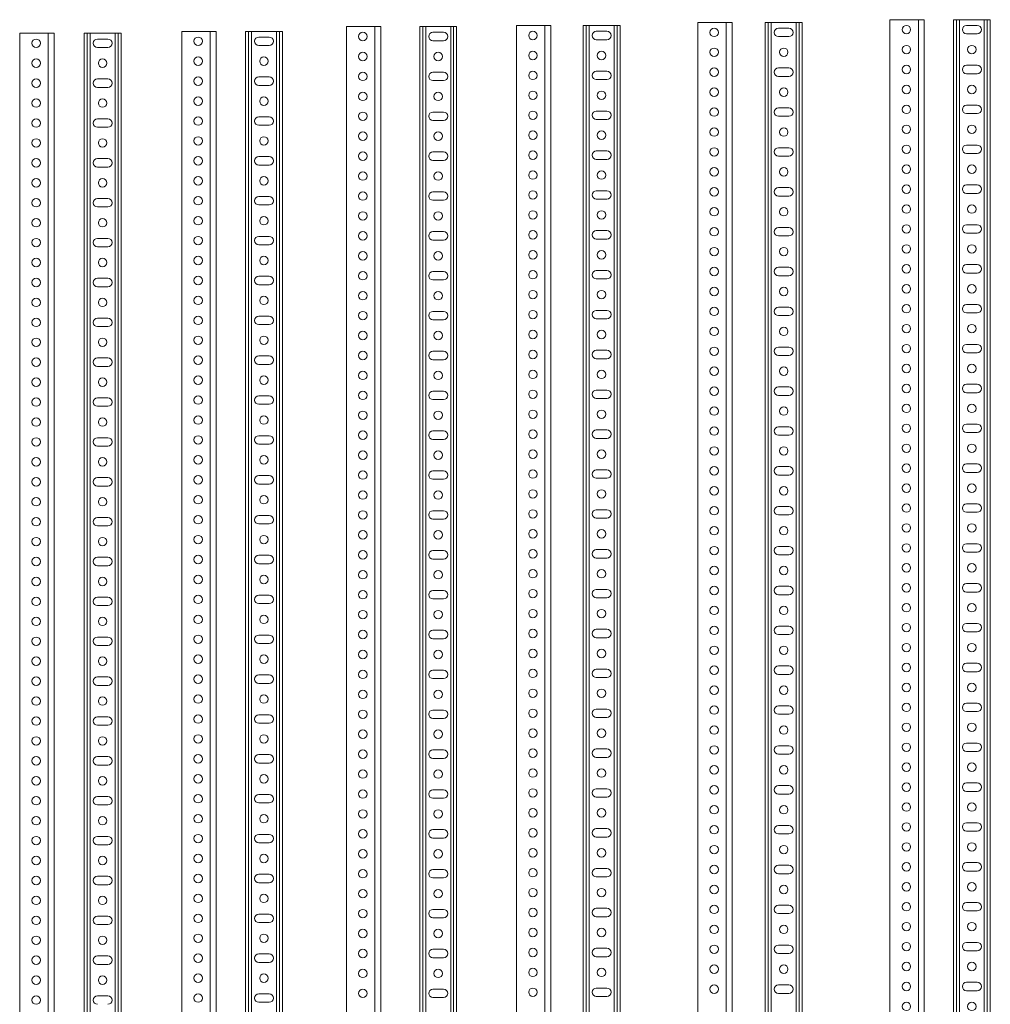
# Model space of a CAD drawing. Header units: millimetres. Extents: x -2 to 2565, y -5169 to 295.
# Tile 3 of 11: x -2 to 972, y -3074 to -2086. Entities that reach past the tile are written whole.
import ezdxf

# ---------------------------------------------------------------- set-up
doc = ezdxf.new("R2010")
doc.units = ezdxf.units.MM

msp = doc.modelspace()

# ---------------------------------------------------------------- linework, layer by layer
at = {"color": 7, "linetype": 'Continuous', "lineweight": 15}
for p, q in [((326.02, -2093.22), (326.02, -4133.22)), ((326.02, -2093.22), (354.52, -2093.22)), ((354.52, -2093.22), (360.52, -2093.22)), ((360.52, -2093.22), (360.52, -4133.22)), ((399.61, -2093.22), (399.61, -4133.22)), ((402.61, -2093.22), (399.61, -2093.22)), ((402.61, -2093.22), (402.61, -4133.22)), ((405.61, -2093.22), (402.61, -2093.22)), ((430.61, -2093.22), (405.61, -2093.22)), ((433.61, -2093.22), (430.61, -2093.22)), ((433.61, -2093.22), (433.61, -4133.22)), ((436.61, -2093.22), (433.61, -2093.22)), ((436.61, -2093.22), (436.61, -4133.22)), ((496.69, -2092.18), (496.69, -4252.18)), ((496.69, -2092.18), (525.19, -2092.18)), ((525.19, -2092.18), (531.19, -2092.18)), ((531.19, -2092.18), (531.19, -4252.18)), ((563.51, -2092.18), (563.51, -4252.18)), ((566.51, -2092.18), (563.51, -2092.18)), ((566.51, -2092.18), (566.51, -4252.18)), ((569.51, -2092.18), (566.51, -2092.18)), ((594.51, -2092.18), (569.51, -2092.18)), ((597.51, -2092.18), (594.51, -2092.18)), ((597.51, -2092.18), (597.51, -4252.18)), ((600.51, -2092.18), (597.51, -2092.18)), ((600.51, -2092.18), (600.51, -4252.18)), ((678.49, -2089.01), (678.49, -4369.01)), ((678.49, -2089.01), (706.99, -2089.01)), ((706.99, -2089.01), (712.99, -2089.01)), ((712.99, -2089.01), (712.99, -4369.01)), ((746.28, -2089.01), (746.28, -4369.01)), ((749.28, -2089.01), (746.28, -2089.01)), ((749.28, -2089.01), (749.28, -4369.01)), ((752.28, -2089.01), (749.28, -2089.01)), ((777.28, -2089.01), (752.28, -2089.01)), ((780.28, -2089.01), (777.28, -2089.01)), ((780.28, -2089.01), (780.28, -4369.01)), ((783.28, -2089.01), (780.28, -2089.01)), ((783.28, -2089.01), (783.28, -4369.01)), ((871.37, -2086.3), (871.37, -4486.3)), ((871.37, -2086.3), (899.87, -2086.3)), ((899.87, -2086.3), (905.87, -2086.3)), ((905.87, -2086.3), (905.87, -4486.3)), ((938.07, -2086.3), (935.07, -2086.3)), ((935.07, -2086.3), (935.07, -4486.3)), ((938.07, -2086.3), (938.07, -4486.3)), ((941.07, -2086.3), (938.07, -2086.3)), ((966.07, -2086.3), (941.07, -2086.3)), ((958.82, -2092.05), (948.32, -2092.05)), ((969.07, -2086.3), (966.07, -2086.3)), ((969.07, -2086.3), (969.07, -4486.3)), ((972.07, -2086.3), (969.07, -2086.3)), ((972.07, -2086.3), (972.07, -4486.3)), ((-1.83, -2099.98), (-1.83, -3899.98)), ((-1.83, -2099.98), (26.67, -2099.98)), ((26.67, -2099.98), (32.67, -2099.98)), ((32.67, -2099.98), (32.67, -3899.98)), ((62.86, -2099.98), (62.86, -3899.98)), ((65.86, -2099.98), (62.86, -2099.98)), ((65.86, -2099.98), (65.86, -3899.98)), ((68.86, -2099.98), (65.86, -2099.98)), ((93.86, -2099.98), (68.86, -2099.98)), ((96.86, -2099.98), (93.86, -2099.98)), ((96.86, -2099.98), (96.86, -3899.98)), ((99.86, -2099.98), (96.86, -2099.98)), ((99.86, -2099.98), (99.86, -3899.98)), ((160.74, -2097.98), (160.74, -4017.98)), ((160.74, -2097.98), (189.24, -2097.98)), ((189.24, -2097.98), (195.24, -2097.98)), ((195.24, -2097.98), (195.24, -4017.98)), ((224.74, -2097.98), (224.74, -4017.98)), ((227.74, -2097.98), (224.74, -2097.98)), ((227.74, -2097.98), (227.74, -4017.98)), ((230.74, -2097.98), (227.74, -2097.98)), ((255.74, -2097.98), (230.74, -2097.98)), ((248.49, -2103.73), (237.99, -2103.73)), ((258.74, -2097.98), (255.74, -2097.98)), ((261.74, -2097.98), (258.74, -2097.98)), ((258.74, -2097.98), (258.74, -4017.98)), ((261.74, -2097.98), (261.74, -4017.98)), ((423.36, -2098.97), (412.86, -2098.97)), ((587.26, -2097.93), (576.76, -2097.93)), ((770.03, -2094.76), (759.53, -2094.76)), ((759.53, -2103.26), (770.03, -2103.26)), ((948.32, -2100.55), (958.82, -2100.55)), ((86.61, -2105.73), (76.11, -2105.73)), ((237.99, -2112.23), (248.49, -2112.23)), ((412.86, -2107.47), (423.36, -2107.47)), ((576.76, -2106.43), (587.26, -2106.43)), ((76.11, -2114.23), (86.61, -2114.23)), ((958.82, -2132.05), (948.32, -2132.05)), ((248.49, -2143.73), (237.99, -2143.73)), ((423.36, -2138.97), (412.86, -2138.97)), ((587.26, -2137.93), (576.76, -2137.93)), ((770.03, -2134.76), (759.53, -2134.76)), ((759.53, -2143.26), (770.03, -2143.26)), ((948.32, -2140.55), (958.82, -2140.55)), ((86.61, -2145.73), (76.11, -2145.73)), ((237.99, -2152.23), (248.49, -2152.23)), ((412.86, -2147.47), (423.36, -2147.47)), ((576.76, -2146.43), (587.26, -2146.43)), ((76.11, -2154.23), (86.61, -2154.23)), ((958.82, -2172.05), (948.32, -2172.05)), ((423.36, -2178.97), (412.86, -2178.97)), ((587.26, -2177.93), (576.76, -2177.93)), ((770.03, -2174.76), (759.53, -2174.76)), ((759.53, -2183.26), (770.03, -2183.26)), ((948.32, -2180.55), (958.82, -2180.55)), ((86.61, -2185.73), (76.11, -2185.73)), ((248.49, -2183.73), (237.99, -2183.73)), ((237.99, -2192.23), (248.49, -2192.23)), ((412.86, -2187.47), (423.36, -2187.47)), ((576.76, -2186.43), (587.26, -2186.43)), ((76.11, -2194.23), (86.61, -2194.23)), ((958.82, -2212.05), (948.32, -2212.05)), ((423.36, -2218.97), (412.86, -2218.97)), ((587.26, -2217.93), (576.76, -2217.93)), ((770.03, -2214.76), (759.53, -2214.76)), ((948.32, -2220.55), (958.82, -2220.55)), ((86.61, -2225.73), (76.11, -2225.73)), ((248.49, -2223.73), (237.99, -2223.73)), ((237.99, -2232.23), (248.49, -2232.23)), ((412.86, -2227.47), (423.36, -2227.47)), ((576.76, -2226.43), (587.26, -2226.43)), ((759.53, -2223.26), (770.03, -2223.26)), ((76.11, -2234.23), (86.61, -2234.23)), ((958.82, -2252.05), (948.32, -2252.05)), ((423.36, -2258.97), (412.86, -2258.97)), ((587.26, -2257.93), (576.76, -2257.93)), ((770.03, -2254.76), (759.53, -2254.76)), ((948.32, -2260.55), (958.82, -2260.55)), ((86.61, -2265.73), (76.11, -2265.73)), ((248.49, -2263.73), (237.99, -2263.73)), ((237.99, -2272.23), (248.49, -2272.23)), ((412.86, -2267.47), (423.36, -2267.47)), ((576.76, -2266.43), (587.26, -2266.43)), ((759.53, -2263.26), (770.03, -2263.26)), ((76.11, -2274.23), (86.61, -2274.23)), ((423.36, -2298.97), (412.86, -2298.97)), ((587.26, -2297.93), (576.76, -2297.93)), ((770.03, -2294.76), (759.53, -2294.76)), ((958.82, -2292.05), (948.32, -2292.05)), ((948.32, -2300.55), (958.82, -2300.55)), ((86.61, -2305.73), (76.11, -2305.73)), ((248.49, -2303.73), (237.99, -2303.73)), ((412.86, -2307.47), (423.36, -2307.47)), ((576.76, -2306.43), (587.26, -2306.43)), ((759.53, -2303.26), (770.03, -2303.26)), ((76.11, -2314.23), (86.61, -2314.23)), ((237.99, -2312.23), (248.49, -2312.23)), ((423.36, -2338.97), (412.86, -2338.97)), ((587.26, -2337.93), (576.76, -2337.93)), ((770.03, -2334.76), (759.53, -2334.76)), ((958.82, -2332.05), (948.32, -2332.05)), ((948.32, -2340.55), (958.82, -2340.55)), ((86.61, -2345.73), (76.11, -2345.73)), ((248.49, -2343.73), (237.99, -2343.73)), ((412.86, -2347.47), (423.36, -2347.47)), ((576.76, -2346.43), (587.26, -2346.43)), ((759.53, -2343.26), (770.03, -2343.26)), ((76.11, -2354.23), (86.61, -2354.23)), ((237.99, -2352.23), (248.49, -2352.23)), ((423.36, -2378.97), (412.86, -2378.97)), ((587.26, -2377.93), (576.76, -2377.93)), ((770.03, -2374.76), (759.53, -2374.76)), ((958.82, -2372.05), (948.32, -2372.05)), ((948.32, -2380.55), (958.82, -2380.55)), ((86.61, -2385.73), (76.11, -2385.73)), ((248.49, -2383.73), (237.99, -2383.73)), ((412.86, -2387.47), (423.36, -2387.47)), ((576.76, -2386.43), (587.26, -2386.43)), ((759.53, -2383.26), (770.03, -2383.26)), ((76.11, -2394.23), (86.61, -2394.23)), ((237.99, -2392.23), (248.49, -2392.23)), ((423.36, -2418.97), (412.86, -2418.97)), ((587.26, -2417.93), (576.76, -2417.93)), ((770.03, -2414.76), (759.53, -2414.76)), ((958.82, -2412.05), (948.32, -2412.05)), ((86.61, -2425.73), (76.11, -2425.73)), ((248.49, -2423.73), (237.99, -2423.73)), ((412.86, -2427.47), (423.36, -2427.47)), ((576.76, -2426.43), (587.26, -2426.43)), ((759.53, -2423.26), (770.03, -2423.26)), ((948.32, -2420.55), (958.82, -2420.55)), ((76.11, -2434.23), (86.61, -2434.23)), ((237.99, -2432.23), (248.49, -2432.23)), ((423.36, -2458.97), (412.86, -2458.97)), ((587.26, -2457.93), (576.76, -2457.93)), ((770.03, -2454.76), (759.53, -2454.76)), ((958.82, -2452.05), (948.32, -2452.05)), ((86.61, -2465.73), (76.11, -2465.73)), ((248.49, -2463.73), (237.99, -2463.73)), ((412.86, -2467.47), (423.36, -2467.47)), ((576.76, -2466.43), (587.26, -2466.43)), ((759.53, -2463.26), (770.03, -2463.26)), ((948.32, -2460.55), (958.82, -2460.55)), ((76.11, -2474.23), (86.61, -2474.23)), ((237.99, -2472.23), (248.49, -2472.23)), ((423.36, -2498.97), (412.86, -2498.97)), ((587.26, -2497.93), (576.76, -2497.93)), ((770.03, -2494.76), (759.53, -2494.76)), ((958.82, -2492.05), (948.32, -2492.05)), ((86.61, -2505.73), (76.11, -2505.73)), ((248.49, -2503.73), (237.99, -2503.73)), ((412.86, -2507.47), (423.36, -2507.47)), ((576.76, -2506.43), (587.26, -2506.43)), ((759.53, -2503.26), (770.03, -2503.26)), ((948.32, -2500.55), (958.82, -2500.55)), ((76.11, -2514.23), (86.61, -2514.23)), ((237.99, -2512.23), (248.49, -2512.23)), ((423.36, -2538.97), (412.86, -2538.97)), ((587.26, -2537.93), (576.76, -2537.93)), ((770.03, -2534.76), (759.53, -2534.76)), ((958.82, -2532.05), (948.32, -2532.05)), ((86.61, -2545.73), (76.11, -2545.73)), ((248.49, -2543.73), (237.99, -2543.73)), ((412.86, -2547.47), (423.36, -2547.47)), ((576.76, -2546.43), (587.26, -2546.43)), ((759.53, -2543.26), (770.03, -2543.26)), ((948.32, -2540.55), (958.82, -2540.55)), ((76.11, -2554.23), (86.61, -2554.23)), ((237.99, -2552.23), (248.49, -2552.23)), ((587.26, -2577.93), (576.76, -2577.93)), ((770.03, -2574.76), (759.53, -2574.76)), ((958.82, -2572.05), (948.32, -2572.05)), ((86.61, -2585.73), (76.11, -2585.73)), ((248.49, -2583.73), (237.99, -2583.73)), ((423.36, -2578.97), (412.86, -2578.97)), ((412.86, -2587.47), (423.36, -2587.47)), ((576.76, -2586.43), (587.26, -2586.43)), ((759.53, -2583.26), (770.03, -2583.26)), ((948.32, -2580.55), (958.82, -2580.55)), ((76.11, -2594.23), (86.61, -2594.23)), ((237.99, -2592.23), (248.49, -2592.23)), ((587.26, -2617.93), (576.76, -2617.93)), ((770.03, -2614.76), (759.53, -2614.76)), ((958.82, -2612.05), (948.32, -2612.05)), ((86.61, -2625.73), (76.11, -2625.73)), ((248.49, -2623.73), (237.99, -2623.73)), ((423.36, -2618.97), (412.86, -2618.97)), ((412.86, -2627.47), (423.36, -2627.47)), ((576.76, -2626.43), (587.26, -2626.43)), ((759.53, -2623.26), (770.03, -2623.26)), ((948.32, -2620.55), (958.82, -2620.55)), ((76.11, -2634.23), (86.61, -2634.23)), ((237.99, -2632.23), (248.49, -2632.23)), ((770.03, -2654.76), (759.53, -2654.76)), ((958.82, -2652.05), (948.32, -2652.05)), ((86.61, -2665.73), (76.11, -2665.73)), ((248.49, -2663.73), (237.99, -2663.73)), ((423.36, -2658.97), (412.86, -2658.97)), ((587.26, -2657.93), (576.76, -2657.93)), ((576.76, -2666.43), (587.26, -2666.43)), ((759.53, -2663.26), (770.03, -2663.26)), ((948.32, -2660.55), (958.82, -2660.55)), ((76.11, -2674.23), (86.61, -2674.23)), ((237.99, -2672.23), (248.49, -2672.23)), ((412.86, -2667.47), (423.36, -2667.47)), ((770.03, -2694.76), (759.53, -2694.76)), ((958.82, -2692.05), (948.32, -2692.05)), ((86.61, -2705.73), (76.11, -2705.73)), ((248.49, -2703.73), (237.99, -2703.73)), ((423.36, -2698.97), (412.86, -2698.97)), ((587.26, -2697.93), (576.76, -2697.93)), ((576.76, -2706.43), (587.26, -2706.43)), ((759.53, -2703.26), (770.03, -2703.26)), ((948.32, -2700.55), (958.82, -2700.55)), ((76.11, -2714.23), (86.61, -2714.23)), ((237.99, -2712.23), (248.49, -2712.23)), ((412.86, -2707.47), (423.36, -2707.47)), ((770.03, -2734.76), (759.53, -2734.76)), ((958.82, -2732.05), (948.32, -2732.05)), ((86.61, -2745.73), (76.11, -2745.73)), ((248.49, -2743.73), (237.99, -2743.73)), ((423.36, -2738.97), (412.86, -2738.97)), ((587.26, -2737.93), (576.76, -2737.93)), ((576.76, -2746.43), (587.26, -2746.43)), ((759.53, -2743.26), (770.03, -2743.26)), ((948.32, -2740.55), (958.82, -2740.55)), ((76.11, -2754.23), (86.61, -2754.23)), ((237.99, -2752.23), (248.49, -2752.23)), ((412.86, -2747.47), (423.36, -2747.47)), ((770.03, -2774.76), (759.53, -2774.76)), ((958.82, -2772.05), (948.32, -2772.05)), ((86.61, -2785.73), (76.11, -2785.73)), ((248.49, -2783.73), (237.99, -2783.73)), ((423.36, -2778.97), (412.86, -2778.97)), ((587.26, -2777.93), (576.76, -2777.93)), ((759.53, -2783.26), (770.03, -2783.26)), ((948.32, -2780.55), (958.82, -2780.55)), ((76.11, -2794.23), (86.61, -2794.23)), ((237.99, -2792.23), (248.49, -2792.23)), ((412.86, -2787.47), (423.36, -2787.47)), ((576.76, -2786.43), (587.26, -2786.43)), ((770.03, -2814.76), (759.53, -2814.76)), ((958.82, -2812.05), (948.32, -2812.05)), ((248.49, -2823.73), (237.99, -2823.73)), ((423.36, -2818.97), (412.86, -2818.97)), ((587.26, -2817.93), (576.76, -2817.93)), ((759.53, -2823.26), (770.03, -2823.26)), ((948.32, -2820.55), (958.82, -2820.55)), ((86.61, -2825.73), (76.11, -2825.73)), ((76.11, -2834.23), (86.61, -2834.23)), ((237.99, -2832.23), (248.49, -2832.23)), ((412.86, -2827.47), (423.36, -2827.47)), ((576.76, -2826.43), (587.26, -2826.43)), ((770.03, -2854.76), (759.53, -2854.76)), ((958.82, -2852.05), (948.32, -2852.05)), ((248.49, -2863.73), (237.99, -2863.73)), ((423.36, -2858.97), (412.86, -2858.97)), ((587.26, -2857.93), (576.76, -2857.93)), ((759.53, -2863.26), (770.03, -2863.26)), ((948.32, -2860.55), (958.82, -2860.55)), ((86.61, -2865.73), (76.11, -2865.73)), ((76.11, -2874.23), (86.61, -2874.23)), ((237.99, -2872.23), (248.49, -2872.23)), ((412.86, -2867.47), (423.36, -2867.47)), ((576.76, -2866.43), (587.26, -2866.43)), ((958.82, -2892.05), (948.32, -2892.05)), ((248.49, -2903.73), (237.99, -2903.73)), ((423.36, -2898.97), (412.86, -2898.97)), ((587.26, -2897.93), (576.76, -2897.93)), ((770.03, -2894.76), (759.53, -2894.76)), ((759.53, -2903.26), (770.03, -2903.26)), ((948.32, -2900.55), (958.82, -2900.55)), ((86.61, -2905.73), (76.11, -2905.73)), ((76.11, -2914.23), (86.61, -2914.23)), ((237.99, -2912.23), (248.49, -2912.23)), ((412.86, -2907.47), (423.36, -2907.47)), ((576.76, -2906.43), (587.26, -2906.43)), ((958.82, -2932.05), (948.32, -2932.05)), ((248.49, -2943.73), (237.99, -2943.73)), ((423.36, -2938.97), (412.86, -2938.97)), ((587.26, -2937.93), (576.76, -2937.93)), ((770.03, -2934.76), (759.53, -2934.76)), ((759.53, -2943.26), (770.03, -2943.26)), ((948.32, -2940.55), (958.82, -2940.55)), ((86.61, -2945.73), (76.11, -2945.73)), ((237.99, -2952.23), (248.49, -2952.23)), ((412.86, -2947.47), (423.36, -2947.47)), ((576.76, -2946.43), (587.26, -2946.43)), ((76.11, -2954.23), (86.61, -2954.23)), ((958.82, -2972.05), (948.32, -2972.05)), ((423.36, -2978.97), (412.86, -2978.97)), ((587.26, -2977.93), (576.76, -2977.93)), ((770.03, -2974.76), (759.53, -2974.76)), ((759.53, -2983.26), (770.03, -2983.26)), ((948.32, -2980.55), (958.82, -2980.55)), ((86.61, -2985.73), (76.11, -2985.73)), ((248.49, -2983.73), (237.99, -2983.73)), ((237.99, -2992.23), (248.49, -2992.23)), ((412.86, -2987.47), (423.36, -2987.47)), ((576.76, -2986.43), (587.26, -2986.43)), ((76.11, -2994.23), (86.61, -2994.23)), ((958.82, -3012.05), (948.32, -3012.05)), ((423.36, -3018.97), (412.86, -3018.97)), ((587.26, -3017.93), (576.76, -3017.93)), ((770.03, -3014.76), (759.53, -3014.76)), ((948.32, -3020.55), (958.82, -3020.55)), ((86.61, -3025.73), (76.11, -3025.73)), ((248.49, -3023.73), (237.99, -3023.73)), ((237.99, -3032.23), (248.49, -3032.23)), ((412.86, -3027.47), (423.36, -3027.47)), ((576.76, -3026.43), (587.26, -3026.43)), ((759.53, -3023.26), (770.03, -3023.26)), ((76.11, -3034.23), (86.61, -3034.23)), ((958.82, -3052.05), (948.32, -3052.05)), ((423.36, -3058.97), (412.86, -3058.97)), ((587.26, -3057.93), (576.76, -3057.93)), ((770.03, -3054.76), (759.53, -3054.76)), ((948.32, -3060.55), (958.82, -3060.55)), ((86.61, -3065.73), (76.11, -3065.73)), ((248.49, -3063.73), (237.99, -3063.73)), ((237.99, -3072.23), (248.49, -3072.23)), ((412.86, -3067.47), (423.36, -3067.47)), ((576.76, -3066.43), (587.26, -3066.43)), ((759.53, -3063.26), (770.03, -3063.26))]:
    msp.add_line(p, q, dxfattribs=at)
at = {"color": 8, "linetype": 'Continuous', "lineweight": 0}
for p, q in [((354.52, -2093.22), (354.52, -4133.22)), ((405.61, -2093.22), (405.61, -4133.22)), ((430.61, -2093.22), (430.61, -4133.22)), ((525.19, -2092.18), (525.19, -4252.18)), ((569.51, -2092.18), (569.51, -4252.18)), ((594.51, -2092.18), (594.51, -4252.18)), ((706.99, -2089.01), (706.99, -4369.01)), ((752.28, -2089.01), (752.28, -4369.01)), ((777.28, -2089.01), (777.28, -4369.01)), ((899.87, -2086.3), (899.87, -4486.3)), ((941.07, -2086.3), (941.07, -4486.3)), ((966.07, -2086.3), (966.07, -4486.3)), ((26.67, -2099.98), (26.67, -3899.98)), ((68.86, -2099.98), (68.86, -3899.98)), ((93.86, -2099.98), (93.86, -3899.98)), ((189.24, -2097.98), (189.24, -4017.98)), ((230.74, -2097.98), (230.74, -4017.98)), ((255.74, -2097.98), (255.74, -4017.98))]:
    msp.add_line(p, q, dxfattribs=at)
at = {"color": 7, "linetype": 'Continuous', "lineweight": 15}
for centre in [(887.87, -2096.3), (177.24, -2107.98), (342.52, -2103.22), (513.19, -2102.18), (694.99, -2099.01), (14.67, -2109.98), (887.87, -2116.3), (953.57, -2116.3), (177.24, -2127.98), (243.24, -2127.98), (342.52, -2123.22), (418.11, -2123.22), (513.19, -2122.18), (582.01, -2122.18), (694.99, -2119.01), (764.78, -2119.01), (14.67, -2129.98), (81.36, -2129.98), (887.87, -2136.3), (177.24, -2147.98), (342.52, -2143.22), (513.19, -2142.18), (694.99, -2139.01), (14.67, -2149.98), (887.87, -2156.3), (953.57, -2156.3), (342.52, -2163.22), (418.11, -2163.22), (513.19, -2162.18), (582.01, -2162.18), (694.99, -2159.01), (764.78, -2159.01), (14.67, -2169.98), (81.36, -2169.98), (177.24, -2167.98), (243.24, -2167.98), (887.87, -2176.3), (342.52, -2183.22), (513.19, -2182.18), (694.99, -2179.01), (14.67, -2189.98), (177.24, -2187.98), (887.87, -2196.3), (953.57, -2196.3), (342.52, -2203.22), (418.11, -2203.22), (513.19, -2202.18), (582.01, -2202.18), (694.99, -2199.01), (764.78, -2199.01), (14.67, -2209.98), (81.36, -2209.98), (177.24, -2207.98), (243.24, -2207.98), (887.87, -2216.3), (342.52, -2223.22), (513.19, -2222.18), (694.99, -2219.01), (14.67, -2229.98), (177.24, -2227.98), (887.87, -2236.3), (953.57, -2236.3), (342.52, -2243.22), (418.11, -2243.22), (513.19, -2242.18), (582.01, -2242.18), (694.99, -2239.01), (764.78, -2239.01), (14.67, -2249.98), (81.36, -2249.98), (177.24, -2247.98), (243.24, -2247.98), (887.87, -2256.3), (342.52, -2263.22), (513.19, -2262.18), (694.99, -2259.01), (14.67, -2269.98), (177.24, -2267.98), (887.87, -2276.3), (953.57, -2276.3), (342.52, -2283.22), (418.11, -2283.22), (513.19, -2282.18), (582.01, -2282.18), (694.99, -2279.01), (764.78, -2279.01), (14.67, -2289.98), (81.36, -2289.98), (177.24, -2287.98), (243.24, -2287.98), (342.52, -2303.22), (513.19, -2302.18), (694.99, -2299.01), (887.87, -2296.3), (14.67, -2309.98), (177.24, -2307.98), (342.52, -2323.22), (418.11, -2323.22), (513.19, -2322.18), (582.01, -2322.18), (694.99, -2319.01), (764.78, -2319.01), (887.87, -2316.3), (953.57, -2316.3), (14.67, -2329.98), (81.36, -2329.98), (177.24, -2327.98), (243.24, -2327.98), (342.52, -2343.22), (513.19, -2342.18), (694.99, -2339.01), (887.87, -2336.3), (14.67, -2349.98), (177.24, -2347.98), (342.52, -2363.22), (418.11, -2363.22), (513.19, -2362.18), (582.01, -2362.18), (694.99, -2359.01), (764.78, -2359.01), (887.87, -2356.3), (953.57, -2356.3), (14.67, -2369.98), (81.36, -2369.98), (177.24, -2367.98), (243.24, -2367.98), (342.52, -2383.22), (513.19, -2382.18), (694.99, -2379.01), (887.87, -2376.3), (14.67, -2389.98), (177.24, -2387.98), (342.52, -2403.22), (418.11, -2403.22), (513.19, -2402.18), (582.01, -2402.18), (694.99, -2399.01), (764.78, -2399.01), (887.87, -2396.3), (953.57, -2396.3), (14.67, -2409.98), (81.36, -2409.98), (177.24, -2407.98), (243.24, -2407.98), (342.52, -2423.22), (513.19, -2422.18), (694.99, -2419.01), (887.87, -2416.3), (14.67, -2429.98), (177.24, -2427.98), (342.52, -2443.22), (418.11, -2443.22), (513.19, -2442.18), (582.01, -2442.18), (694.99, -2439.01), (764.78, -2439.01), (887.87, -2436.3), (953.57, -2436.3), (14.67, -2449.98), (81.36, -2449.98), (177.24, -2447.98), (243.24, -2447.98), (342.52, -2463.22), (513.19, -2462.18), (694.99, -2459.01), (887.87, -2456.3), (14.67, -2469.98), (177.24, -2467.98), (342.52, -2483.22), (418.11, -2483.22), (513.19, -2482.18), (582.01, -2482.18), (694.99, -2479.01), (764.78, -2479.01), (887.87, -2476.3), (953.57, -2476.3), (14.67, -2489.98), (81.36, -2489.98), (177.24, -2487.98), (243.24, -2487.98), (342.52, -2503.22), (513.19, -2502.18), (694.99, -2499.01), (887.87, -2496.3), (14.67, -2509.98), (177.24, -2507.98), (342.52, -2523.22), (418.11, -2523.22), (513.19, -2522.18), (582.01, -2522.18), (694.99, -2519.01), (764.78, -2519.01), (887.87, -2516.3), (953.57, -2516.3), (14.67, -2529.98), (81.36, -2529.98), (177.24, -2527.98), (243.24, -2527.98), (342.52, -2543.22), (513.19, -2542.18), (694.99, -2539.01), (887.87, -2536.3), (14.67, -2549.98), (177.24, -2547.98), (513.19, -2562.18), (582.01, -2562.18), (694.99, -2559.01), (764.78, -2559.01), (887.87, -2556.3), (953.57, -2556.3), (14.67, -2569.98), (81.36, -2569.98), (177.24, -2567.98), (243.24, -2567.98), (342.52, -2563.22), (418.11, -2563.22), (513.19, -2582.18), (694.99, -2579.01), (887.87, -2576.3), (14.67, -2589.98), (177.24, -2587.98), (342.52, -2583.22), (513.19, -2602.18), (582.01, -2602.18), (694.99, -2599.01), (764.78, -2599.01), (887.87, -2596.3), (953.57, -2596.3), (14.67, -2609.98), (81.36, -2609.98), (177.24, -2607.98), (243.24, -2607.98), (342.52, -2603.22), (418.11, -2603.22), (513.19, -2622.18), (694.99, -2619.01), (887.87, -2616.3), (14.67, -2629.98), (177.24, -2627.98), (342.52, -2623.22), (694.99, -2639.01), (764.78, -2639.01), (887.87, -2636.3), (953.57, -2636.3), (14.67, -2649.98), (81.36, -2649.98), (177.24, -2647.98), (243.24, -2647.98), (342.52, -2643.22), (418.11, -2643.22), (513.19, -2642.18), (582.01, -2642.18), (694.99, -2659.01), (887.87, -2656.3), (14.67, -2669.98), (177.24, -2667.98), (342.52, -2663.22), (513.19, -2662.18), (694.99, -2679.01), (764.78, -2679.01), (887.87, -2676.3), (953.57, -2676.3), (14.67, -2689.98), (81.36, -2689.98), (177.24, -2687.98), (243.24, -2687.98), (342.52, -2683.22), (418.11, -2683.22), (513.19, -2682.18), (582.01, -2682.18), (694.99, -2699.01), (887.87, -2696.3), (14.67, -2709.98), (177.24, -2707.98), (342.52, -2703.22), (513.19, -2702.18), (694.99, -2719.01), (764.78, -2719.01), (887.87, -2716.3), (953.57, -2716.3), (14.67, -2729.98), (81.36, -2729.98), (177.24, -2727.98), (243.24, -2727.98), (342.52, -2723.22), (418.11, -2723.22), (513.19, -2722.18), (582.01, -2722.18), (694.99, -2739.01), (887.87, -2736.3), (14.67, -2749.98), (177.24, -2747.98), (342.52, -2743.22), (513.19, -2742.18), (694.99, -2759.01), (764.78, -2759.01), (887.87, -2756.3), (953.57, -2756.3), (14.67, -2769.98), (81.36, -2769.98), (177.24, -2767.98), (243.24, -2767.98), (342.52, -2763.22), (418.11, -2763.22), (513.19, -2762.18), (582.01, -2762.18), (694.99, -2779.01), (887.87, -2776.3), (14.67, -2789.98), (177.24, -2787.98), (342.52, -2783.22), (513.19, -2782.18), (694.99, -2799.01), (764.78, -2799.01), (887.87, -2796.3), (953.57, -2796.3), (177.24, -2807.98), (243.24, -2807.98), (342.52, -2803.22), (418.11, -2803.22), (513.19, -2802.18), (582.01, -2802.18), (14.67, -2809.98), (81.36, -2809.98), (694.99, -2819.01), (887.87, -2816.3), (177.24, -2827.98), (342.52, -2823.22), (513.19, -2822.18), (14.67, -2829.98), (694.99, -2839.01), (764.78, -2839.01), (887.87, -2836.3), (953.57, -2836.3), (177.24, -2847.98), (243.24, -2847.98), (342.52, -2843.22), (418.11, -2843.22), (513.19, -2842.18), (582.01, -2842.18), (14.67, -2849.98), (81.36, -2849.98), (694.99, -2859.01), (887.87, -2856.3), (177.24, -2867.98), (342.52, -2863.22), (513.19, -2862.18), (14.67, -2869.98), (694.99, -2879.01), (764.78, -2879.01), (887.87, -2876.3), (953.57, -2876.3), (177.24, -2887.98), (243.24, -2887.98), (342.52, -2883.22), (418.11, -2883.22), (513.19, -2882.18), (582.01, -2882.18), (14.67, -2889.98), (81.36, -2889.98), (887.87, -2896.3), (177.24, -2907.98), (342.52, -2903.22), (513.19, -2902.18), (694.99, -2899.01), (14.67, -2909.98), (887.87, -2916.3), (953.57, -2916.3), (177.24, -2927.98), (243.24, -2927.98), (342.52, -2923.22), (418.11, -2923.22), (513.19, -2922.18), (582.01, -2922.18), (694.99, -2919.01), (764.78, -2919.01), (14.67, -2929.98), (81.36, -2929.98), (887.87, -2936.3), (177.24, -2947.98), (342.52, -2943.22), (513.19, -2942.18), (694.99, -2939.01), (14.67, -2949.98), (887.87, -2956.3), (953.57, -2956.3), (177.24, -2967.98), (243.24, -2967.98), (342.52, -2963.22), (418.11, -2963.22), (513.19, -2962.18), (582.01, -2962.18), (694.99, -2959.01), (764.78, -2959.01), (14.67, -2969.98), (81.36, -2969.98), (887.87, -2976.3), (342.52, -2983.22), (513.19, -2982.18), (694.99, -2979.01), (14.67, -2989.98), (177.24, -2987.98), (887.87, -2996.3), (953.57, -2996.3), (342.52, -3003.22), (418.11, -3003.22), (513.19, -3002.18), (582.01, -3002.18), (694.99, -2999.01), (764.78, -2999.01), (14.67, -3009.98), (81.36, -3009.98), (177.24, -3007.98), (243.24, -3007.98), (887.87, -3016.3), (342.52, -3023.22), (513.19, -3022.18), (694.99, -3019.01), (14.67, -3029.98), (177.24, -3027.98), (887.87, -3036.3), (953.57, -3036.3), (342.52, -3043.22), (418.11, -3043.22), (513.19, -3042.18), (582.01, -3042.18), (694.99, -3039.01), (764.78, -3039.01), (14.67, -3049.98), (81.36, -3049.98), (177.24, -3047.98), (243.24, -3047.98), (887.87, -3056.3), (342.52, -3063.22), (513.19, -3062.18), (694.99, -3059.01), (14.67, -3069.98), (177.24, -3067.98), (887.87, -3076.3), (953.57, -3076.3)]:
    msp.add_circle(centre, 4.25, dxfattribs=at)
for centre, start, end in [((948.32, -2096.3), 90, 270), ((958.82, -2096.3), 270, 90), ((237.99, -2107.98), 90, 270), ((248.49, -2107.98), 270, 90), ((412.86, -2103.22), 90, 270), ((423.36, -2103.22), 270, 90), ((576.76, -2102.18), 90, 270), ((587.26, -2102.18), 270, 90), ((759.53, -2099.01), 90, 270), ((770.03, -2099.01), 270, 90), ((76.11, -2109.98), 90, 270), ((86.61, -2109.98), 270, 90), ((948.32, -2136.3), 90, 270), ((958.82, -2136.3), 270, 90), ((237.99, -2147.98), 90, 270), ((248.49, -2147.98), 270, 90), ((412.86, -2143.22), 90, 270), ((423.36, -2143.22), 270, 90), ((576.76, -2142.18), 90, 270), ((587.26, -2142.18), 270, 90), ((759.53, -2139.01), 90, 270), ((770.03, -2139.01), 270, 90), ((76.11, -2149.98), 90, 270), ((86.61, -2149.98), 270, 90), ((948.32, -2176.3), 90, 270), ((958.82, -2176.3), 270, 90), ((412.86, -2183.22), 90, 270), ((423.36, -2183.22), 270, 90), ((576.76, -2182.18), 90, 270), ((587.26, -2182.18), 270, 90), ((759.53, -2179.01), 90, 270), ((770.03, -2179.01), 270, 90), ((76.11, -2189.98), 90, 270), ((86.61, -2189.98), 270, 90), ((237.99, -2187.98), 90, 270), ((248.49, -2187.98), 270, 90), ((948.32, -2216.3), 90, 270), ((958.82, -2216.3), 270, 90), ((412.86, -2223.22), 90, 270), ((423.36, -2223.22), 270, 90), ((576.76, -2222.18), 90, 270), ((587.26, -2222.18), 270, 90), ((759.53, -2219.01), 90, 270), ((770.03, -2219.01), 270, 90), ((76.11, -2229.98), 90, 270), ((86.61, -2229.98), 270, 90), ((237.99, -2227.98), 90, 270), ((248.49, -2227.98), 270, 90), ((948.32, -2256.3), 90, 270), ((958.82, -2256.3), 270, 90), ((412.86, -2263.22), 90, 270), ((423.36, -2263.22), 270, 90), ((576.76, -2262.18), 90, 270), ((587.26, -2262.18), 270, 90), ((759.53, -2259.01), 90, 270), ((770.03, -2259.01), 270, 90), ((76.11, -2269.98), 90, 270), ((86.61, -2269.98), 270, 90), ((237.99, -2267.98), 90, 270), ((248.49, -2267.98), 270, 90), ((412.86, -2303.22), 90, 270), ((423.36, -2303.22), 270, 90), ((576.76, -2302.18), 90, 270), ((587.26, -2302.18), 270, 90), ((759.53, -2299.01), 90, 270), ((770.03, -2299.01), 270, 90), ((948.32, -2296.3), 90, 270), ((958.82, -2296.3), 270, 90), ((76.11, -2309.98), 90, 270), ((86.61, -2309.98), 270, 90), ((237.99, -2307.98), 90, 270), ((248.49, -2307.98), 270, 90), ((412.86, -2343.22), 90, 270), ((423.36, -2343.22), 270, 90), ((576.76, -2342.18), 90, 270), ((587.26, -2342.18), 270, 90), ((759.53, -2339.01), 90, 270), ((770.03, -2339.01), 270, 90), ((948.32, -2336.3), 90, 270), ((958.82, -2336.3), 270, 90), ((76.11, -2349.98), 90, 270), ((86.61, -2349.98), 270, 90), ((237.99, -2347.98), 90, 270), ((248.49, -2347.98), 270, 90), ((412.86, -2383.22), 90, 270), ((423.36, -2383.22), 270, 90), ((576.76, -2382.18), 90, 270), ((587.26, -2382.18), 270, 90), ((759.53, -2379.01), 90, 270), ((770.03, -2379.01), 270, 90), ((948.32, -2376.3), 90, 270), ((958.82, -2376.3), 270, 90), ((76.11, -2389.98), 90, 270), ((86.61, -2389.98), 270, 90), ((237.99, -2387.98), 90, 270), ((248.49, -2387.98), 270, 90), ((412.86, -2423.22), 90, 270), ((423.36, -2423.22), 270, 90), ((576.76, -2422.18), 90, 270), ((587.26, -2422.18), 270, 90), ((759.53, -2419.01), 90, 270), ((770.03, -2419.01), 270, 90), ((948.32, -2416.3), 90, 270), ((958.82, -2416.3), 270, 90), ((76.11, -2429.98), 90, 270), ((86.61, -2429.98), 270, 90), ((237.99, -2427.98), 90, 270), ((248.49, -2427.98), 270, 90), ((412.86, -2463.22), 90, 270), ((423.36, -2463.22), 270, 90), ((576.76, -2462.18), 90, 270), ((587.26, -2462.18), 270, 90), ((759.53, -2459.01), 90, 270), ((770.03, -2459.01), 270, 90), ((948.32, -2456.3), 90, 270), ((958.82, -2456.3), 270, 90), ((76.11, -2469.98), 90, 270), ((86.61, -2469.98), 270, 90), ((237.99, -2467.98), 90, 270), ((248.49, -2467.98), 270, 90), ((412.86, -2503.22), 90, 270), ((423.36, -2503.22), 270, 90), ((576.76, -2502.18), 90, 270), ((587.26, -2502.18), 270, 90), ((759.53, -2499.01), 90, 270), ((770.03, -2499.01), 270, 90), ((948.32, -2496.3), 90, 270), ((958.82, -2496.3), 270, 90), ((76.11, -2509.98), 90, 270), ((86.61, -2509.98), 270, 90), ((237.99, -2507.98), 90, 270), ((248.49, -2507.98), 270, 90), ((412.86, -2543.22), 90, 270), ((423.36, -2543.22), 270, 90), ((576.76, -2542.18), 90, 270), ((587.26, -2542.18), 270, 90), ((759.53, -2539.01), 90, 270), ((770.03, -2539.01), 270, 90), ((948.32, -2536.3), 90, 270), ((958.82, -2536.3), 270, 90), ((76.11, -2549.98), 90, 270), ((86.61, -2549.98), 270, 90), ((237.99, -2547.98), 90, 270), ((248.49, -2547.98), 270, 90), ((576.76, -2582.18), 90, 270), ((587.26, -2582.18), 270, 90), ((759.53, -2579.01), 90, 270), ((770.03, -2579.01), 270, 90), ((948.32, -2576.3), 90, 270), ((958.82, -2576.3), 270, 90), ((76.11, -2589.98), 90, 270), ((86.61, -2589.98), 270, 90), ((237.99, -2587.98), 90, 270), ((248.49, -2587.98), 270, 90), ((412.86, -2583.22), 90, 270), ((423.36, -2583.22), 270, 90), ((576.76, -2622.18), 90, 270), ((587.26, -2622.18), 270, 90), ((759.53, -2619.01), 90, 270), ((770.03, -2619.01), 270, 90), ((948.32, -2616.3), 90, 270), ((958.82, -2616.3), 270, 90), ((76.11, -2629.98), 90, 270), ((86.61, -2629.98), 270, 90), ((237.99, -2627.98), 90, 270), ((248.49, -2627.98), 270, 90), ((412.86, -2623.22), 90, 270), ((423.36, -2623.22), 270, 90), ((759.53, -2659.01), 90, 270), ((770.03, -2659.01), 270, 90), ((948.32, -2656.3), 90, 270), ((958.82, -2656.3), 270, 90), ((76.11, -2669.98), 90, 270), ((86.61, -2669.98), 270, 90), ((237.99, -2667.98), 90, 270), ((248.49, -2667.98), 270, 90), ((412.86, -2663.22), 90, 270), ((423.36, -2663.22), 270, 90), ((576.76, -2662.18), 90, 270), ((587.26, -2662.18), 270, 90), ((759.53, -2699.01), 90, 270), ((770.03, -2699.01), 270, 90), ((948.32, -2696.3), 90, 270), ((958.82, -2696.3), 270, 90), ((76.11, -2709.98), 90, 270), ((86.61, -2709.98), 270, 90), ((237.99, -2707.98), 90, 270), ((248.49, -2707.98), 270, 90), ((412.86, -2703.22), 90, 270), ((423.36, -2703.22), 270, 90), ((576.76, -2702.18), 90, 270), ((587.26, -2702.18), 270, 90), ((759.53, -2739.01), 90, 270), ((770.03, -2739.01), 270, 90), ((948.32, -2736.3), 90, 270), ((958.82, -2736.3), 270, 90), ((76.11, -2749.98), 90, 270), ((86.61, -2749.98), 270, 90), ((237.99, -2747.98), 90, 270), ((248.49, -2747.98), 270, 90), ((412.86, -2743.22), 90, 270), ((423.36, -2743.22), 270, 90), ((576.76, -2742.18), 90, 270), ((587.26, -2742.18), 270, 90), ((759.53, -2779.01), 90, 270), ((770.03, -2779.01), 270, 90), ((948.32, -2776.3), 90, 270), ((958.82, -2776.3), 270, 90), ((76.11, -2789.98), 90, 270), ((86.61, -2789.98), 270, 90), ((237.99, -2787.98), 90, 270), ((248.49, -2787.98), 270, 90), ((412.86, -2783.22), 90, 270), ((423.36, -2783.22), 270, 90), ((576.76, -2782.18), 90, 270), ((587.26, -2782.18), 270, 90), ((759.53, -2819.01), 90, 270), ((770.03, -2819.01), 270, 90), ((948.32, -2816.3), 90, 270), ((958.82, -2816.3), 270, 90), ((237.99, -2827.98), 90, 270), ((248.49, -2827.98), 270, 90), ((412.86, -2823.22), 90, 270), ((423.36, -2823.22), 270, 90), ((576.76, -2822.18), 90, 270), ((587.26, -2822.18), 270, 90), ((76.11, -2829.98), 90, 270), ((86.61, -2829.98), 270, 90), ((759.53, -2859.01), 90, 270), ((770.03, -2859.01), 270, 90), ((948.32, -2856.3), 90, 270), ((958.82, -2856.3), 270, 90), ((237.99, -2867.98), 90, 270), ((248.49, -2867.98), 270, 90), ((412.86, -2863.22), 90, 270), ((423.36, -2863.22), 270, 90), ((576.76, -2862.18), 90, 270), ((587.26, -2862.18), 270, 90), ((76.11, -2869.98), 90, 270), ((86.61, -2869.98), 270, 90), ((948.32, -2896.3), 90, 270), ((958.82, -2896.3), 270, 90), ((237.99, -2907.98), 90, 270), ((248.49, -2907.98), 270, 90), ((412.86, -2903.22), 90, 270), ((423.36, -2903.22), 270, 90), ((576.76, -2902.18), 90, 270), ((587.26, -2902.18), 270, 90), ((759.53, -2899.01), 90, 270), ((770.03, -2899.01), 270, 90), ((76.11, -2909.98), 90, 270), ((86.61, -2909.98), 270, 90), ((948.32, -2936.3), 90, 270), ((958.82, -2936.3), 270, 90), ((237.99, -2947.98), 90, 270), ((248.49, -2947.98), 270, 90), ((412.86, -2943.22), 90, 270), ((423.36, -2943.22), 270, 90), ((576.76, -2942.18), 90, 270), ((587.26, -2942.18), 270, 90), ((759.53, -2939.01), 90, 270), ((770.03, -2939.01), 270, 90), ((76.11, -2949.98), 90, 270), ((86.61, -2949.98), 270, 90), ((948.32, -2976.3), 90, 270), ((958.82, -2976.3), 270, 90), ((412.86, -2983.22), 90, 270), ((423.36, -2983.22), 270, 90), ((576.76, -2982.18), 90, 270), ((587.26, -2982.18), 270, 90), ((759.53, -2979.01), 90, 270), ((770.03, -2979.01), 270, 90), ((76.11, -2989.98), 90, 270), ((86.61, -2989.98), 270, 90), ((237.99, -2987.98), 90, 270), ((248.49, -2987.98), 270, 90), ((948.32, -3016.3), 90, 270), ((958.82, -3016.3), 270, 90), ((412.86, -3023.22), 90, 270), ((423.36, -3023.22), 270, 90), ((576.76, -3022.18), 90, 270), ((587.26, -3022.18), 270, 90), ((759.53, -3019.01), 90, 270), ((770.03, -3019.01), 270, 90), ((76.11, -3029.98), 90, 270), ((86.61, -3029.98), 270, 90), ((237.99, -3027.98), 90, 270), ((248.49, -3027.98), 270, 90), ((948.32, -3056.3), 90, 270), ((958.82, -3056.3), 270, 90), ((412.86, -3063.22), 90, 270), ((423.36, -3063.22), 270, 90), ((576.76, -3062.18), 90, 270), ((587.26, -3062.18), 270, 90), ((759.53, -3059.01), 90, 270), ((770.03, -3059.01), 270, 90), ((76.11, -3069.98), 90, 270), ((86.61, -3069.98), 270, 90), ((237.99, -3067.98), 90, 270), ((248.49, -3067.98), 270, 90)]:
    msp.add_arc(centre, 4.25, start, end, dxfattribs=at)

doc.saveas('drawing.dxf')
